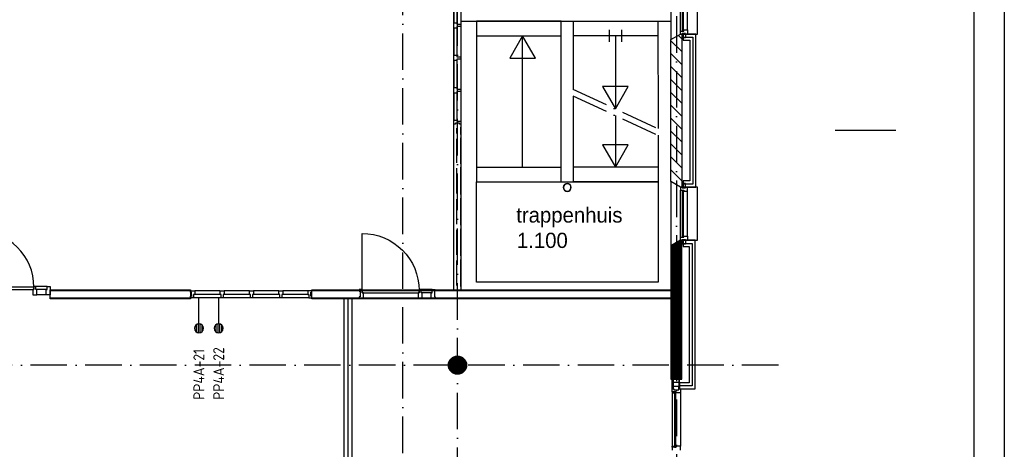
# Model space of a CAD drawing. Header units: millimetres. Extents: x 84333 to 240712, y -2244 to 84291.
# Tile 69 of 74: x 224518 to 240712, y 49192 to 56254. Entities that reach past the tile are written whole.
import ezdxf
from ezdxf.enums import TextEntityAlignment as Align

# ---------------------------------------------------------------- set-up
doc = ezdxf.new("R2010")
doc.units = ezdxf.units.MM
doc.header["$LTSCALE"] = 100
doc.linetypes.add('DASHDOT', pattern=[9, 6, -1.5, 0, -1.5])
doc.layers.get('0').update_dxf_attribs({"linetype": 'CONTINUOUS'})
for name, color, linetype in [('00KAD025', 2, 'CONTINUOUS'), ('AFDELING', 4, 'CONTINUOUS'), ('AL$1----_ALGEMEEN', 7, 'CONTINUOUS'), ('AL$7----_STRAMIEN', 1, 'DASHDOT'), ('AL21----_BUITENWAND', 4, 'CONTINUOUS'), ('AL22----_BINNENWAND', 7, 'CONTINUOUS'), ('AL24----_TRAPPEN', 7, 'CONTINUOUS'), ('AL28----_KONSTRUKTIE', 3, 'CONTINUOUS'), ('AL31----_BUITENKOZ', 7, 'CONTINUOUS'), ('AL31---_GLASSOORT', 7, 'CONTINUOUS'), ('AL32----_BINNENKOZ', 7, 'CONTINUOUS'), ('AL32----_DRAAIRICHTING', 1, 'CONTINUOUS'), ('ALXA1---_RASTER50', 12, 'CONTINUOUS'), ('ALXA3---_VOLZWART', 14, 'CONTINUOUS'), ('ALXAA---_GEWBETON', 12, 'CONTINUOUS'), ('ALXAB---_PREFABBETON', 1, 'CONTINUOUS'), ('ALXOU---_GLAS', 7, 'CONTINUOUS'), ('BOUW', 8, 'CONTINUOUS'), ('EB6441--_ATTRIB', 2, 'CONTINUOUS'), ('EL6441--_DATACOM', 3, 'CONTINUOUS'), ('LIJN025', 10, 'CONTINUOUS'), ('LIJN050', 90, 'CONTINUOUS'), ('TEKST25', 10, 'CONTINUOUS'), ('TEKST35', 50, 'CONTINUOUS'), ('TEKST50', 90, 'CONTINUOUS')]:
    doc.layers.add(name, color=color, linetype=linetype)
doc.styles.add('1_8', font='ISO', dxfattribs={"height": 1.8})
doc.styles.add('BURO-025', font='BUROFONT.shx', dxfattribs={"height": 250})
doc.styles.add('ISO', font='ISO.SHX')
doc.styles.add('NORATT', font='iso.shx')
doc.styles.add('ROMAND', font='romand')
doc.styles.add('TECHNIC', font='technic_.ttf')

# ---------------------------------------------------------------- blocks, each defined once
blk = doc.blocks.new('A0-GE')
at = {"layer": 'LIJN025'}
blk.add_lwpolyline([(1500, 841), (1500, 0), (0, 0), (0, 841)], close=True, dxfattribs=at)
at = {"layer": 'LIJN050', "const_width": 0.2}
blk.add_lwpolyline([(1495, 836), (25, 836), (25, 5), (1495, 5)], close=True, dxfattribs=at)
at = {"layer": 'TEKST25', "style": 'ROMAND', "width": 2.899115}
blk.add_attdef('STATUS', text='', height=2.5, dxfattribs=at).set_placement((1454, 71.5), (1493, 71.5), align=Align.FIT)
at = {"layer": 'TEKST25', "style": 'ISO'}
for tag, p in [('E', (1455.25, 66)), ('NAAM-E', (1466.75, 66)), ('DATUM-E', (1485, 66)), ('D', (1455.25, 61)), ('NAAM-D', (1466.75, 61)), ('DATUM-D', (1485, 61)), ('C', (1455.25, 56)), ('NAAM-C', (1466.75, 56)), ('DATUM-C', (1485, 56)), ('B', (1455.25, 51)), ('NAAM-B', (1466.75, 51)), ('DATUM-B', (1485, 51)), ('A', (1455.25, 46)), ('NAAM-A', (1466.75, 46)), ('DATUM-A', (1485, 46))]:
    blk.add_attdef(tag, text='', height=2.5, dxfattribs=at).set_placement(p, align=Align.CENTER)
for tag, p in [('DATUM', (1332.75, 36.25)), ('SCHAAL', (1368, 36.25)), ('GETEKEND', (1398.25, 36.25)), ('GECONTOL.', (1433, 36.25)), ('FORMAAT', (1463.25, 28.25))]:
    blk.add_attdef(tag, p, '', height=2.5, dxfattribs=at)
at = {"layer": 'TEKST35', "style": 'ISO'}
for tag, p in [('PROJECT', (1334.5, 72.5)), ('PLAATS', (1334.5, 63.5)), ('INSTALLATIE-REGEL1', (1334.5, 52.5)), ('INSTALLATIE-REGEL2', (1334.5, 43.5))]:
    blk.add_attdef(tag, p, '', height=4, dxfattribs=at)
blk.add_attdef('PROJ.NR.', text='', height=4, dxfattribs=at).set_placement((1481, 23), align=Align.CENTER)
at = {"layer": 'TEKST50', "style": 'ISO'}
blk.add_attdef('FILE-NAAM', text='', height=5, dxfattribs=at).set_placement((1473.5, 7.5), align=Align.CENTER)
blk = doc.blocks.new('ES4X2')
for p, q in [((-0.45, 1.4), (-0.45, 2.6)), ((-0.15, 1.27), (-0.15, 2.73)), ((0.15, 1.27), (0.15, 2.73)), ((0.45, 1.4), (0.45, 2.6)), ((0, 1.25), (0, -3))]:
    blk.add_line(p, q)
blk.add_circle((0, 2), 0.75)
at = {"style": '1_8', "flags": 8}
for tag, p in [('NUMMER', (1.25, 3.5)), ('CODE', (-1.25, 3.5))]:
    blk.add_attdef(tag, text='', height=1.8, rotation=90, dxfattribs=at).set_placement(p, align=Align.MIDDLE_LEFT)
blk.add_attdef('M_CODE', text='', height=1.8, dxfattribs=at).set_placement((0, 0), align=Align.MIDDLE_CENTER)
blk = doc.blocks.new('A$C13e6995e')
at = {"layer": '00KAD025', "linetype": 'Continuous'}
blk.add_line((153597, 56680), (154597, 56680), dxfattribs=at)
at = {"layer": 'AL$1----_ALGEMEEN', "color": 8}
blk.add_line((149092, 57717), (149092, 57717), dxfattribs=at)
at = {"layer": 'AL$7----_STRAMIEN', "color": 1}
for p, q in [((150985, 79257), (150985, 42766)), ((152664, 52820), (49978, 52820))]:
    blk.add_line(p, q, dxfattribs=at)
for points in [[(146485, 43272), (146485, 79257)], [(147385, 42766), (147385, 79257)]]:
    blk.add_lwpolyline(points, dxfattribs=at)
at = {"layer": 'AL21----_BUITENWAND', "color": 8}
for p, q in [((151305, 58262), (151095, 58262)), ((151095, 58262), (151095, 58162)), ((151095, 58162), (151205, 58162)), ((151205, 58162), (151205, 55847)), ((151305, 55747), (151305, 58262)), ((151205, 55847), (151095, 55847)), ((151095, 55847), (151095, 55747)), ((151095, 55747), (151305, 55747)), ((151295, 54872), (151095, 54872)), ((151095, 54872), (151095, 54772)), ((151095, 54772), (151195, 54772)), ((151195, 54772), (151195, 52529)), ((151295, 52429), (151295, 54872)), ((151195, 52529), (151039, 52529)), ((151039, 52529), (151039, 52429)), ((151039, 52429), (151295, 52429))]:
    blk.add_line(p, q, dxfattribs=at)
at = {"layer": 'AL22----_BINNENWAND', "color": 8}
for p, q in [((140686, 54060), (142996, 54060)), ((140686, 53910), (140686, 54060)), ((142996, 54060), (142996, 53910)), ((144990, 54060), (150895, 54060)), ((144990, 53910), (144990, 54060)), ((150895, 54060), (150895, 53910)), ((142996, 53910), (140686, 53910)), ((150895, 53910), (144990, 53910))]:
    blk.add_line(p, q, dxfattribs=at)
at = {"layer": 'AL22----_BINNENWAND', "color": 8, "linetype": 'Continuous'}
for p, q in [((140686, 54045), (142996, 54045)), ((144990, 54045), (150895, 54045)), ((140686, 53925), (142996, 53925)), ((144990, 53925), (150895, 53925))]:
    blk.add_line(p, q, dxfattribs=at)
blk.add_lwpolyline([(145820, 54050), (145820, 54984, -0.414214), (146754, 54050, -0.414214)], format="xyb", dxfattribs=at)
at = {"layer": 'AL22----_BINNENWAND', "color": 8}
blk.add_lwpolyline([(145522, 44004), (145522, 53927), (145647, 53927), (145647, 44004)], close=True, dxfattribs=at)
blk.add_lwpolyline([(145585, 44004), (145585, 53927)], dxfattribs=at)
at = {"layer": 'AL22----_BINNENWAND', "color": 8, "linetype": 'Continuous'}
for points in [[(145770, 54061), (145770, 54036), (145786, 54036), (145786, 53944), (145770, 53944), (145770, 53922), (145837, 53922), (145837, 54010), (145820, 54010), (145820, 54061), (145770, 54061)], [(146787, 54061), (146754, 54061), (146754, 54010), (146737, 54010), (146737, 53922), (146804, 53922), (146804, 54010), (146787, 54010), (146787, 54061), (146754, 54061)], [(146971, 54061), (146787, 54061)], [(146954, 54010), (146804, 54010)], [(147021, 54061), (147021, 54036), (147005, 54036), (147005, 53944), (147021, 53944), (147021, 53922), (146954, 53922), (146954, 54010), (146971, 54010), (146971, 54061), (147021, 54061)], [(146954, 53922), (146804, 53922)]]:
    blk.add_lwpolyline(points, dxfattribs=at)
blk.add_lwpolyline([(146754, 54010), (146754, 54050), (145820, 54050), (145820, 54010)], close=True, dxfattribs=at)
at = {"layer": 'AL24----_TRAPPEN', "color": 8}
for p, q in [((147698, 58473), (147698, 55833)), ((149092, 58473), (147698, 58473)), ((149092, 55833), (149092, 58473)), ((149290, 58473), (150682, 58473)), ((149292, 57352), (149292, 58473)), ((149292, 58473), (150682, 58473)), ((150682, 58473), (150684, 56708)), ((149886, 58133), (149886, 58333)), ((150086, 58133), (150086, 58333)), ((147698, 58233), (149092, 58233)), ((148457, 58233), (148246, 57866)), ((148457, 56073), (148457, 58233)), ((148669, 57866), (148457, 58233)), ((150682, 58233), (149290, 58233)), ((149983, 58233), (149983, 57031)), ((148246, 57866), (148669, 57866)), ((150195, 57399), (149772, 57399)), ((149772, 57399), (149983, 57033)), ((149983, 57033), (150195, 57399)), ((149292, 55833), (149292, 57242)), ((149983, 56921), (149983, 56074)), ((150684, 56598), (150685, 55833)), ((150195, 56440), (149771, 56440)), ((149771, 56440), (149983, 56074)), ((149983, 56074), (150195, 56440)), ((147698, 56073), (149092, 56073)), ((150679, 56073), (149287, 56073)), ((147698, 54183), (147698, 55833)), ((147698, 55833), (150685, 55833)), ((147698, 55833), (149092, 55833)), ((150685, 55833), (149292, 55833)), ((150685, 55833), (150685, 54183)), ((150685, 54183), (147698, 54183))]:
    blk.add_line(p, q, dxfattribs=at)
at = {"layer": 'AL24----_TRAPPEN', "color": 8, "linetype": 'DASHDOT'}
for p, q in [((149284, 57356), (150679, 56708)), ((149284, 57246), (150679, 56598))]:
    blk.add_line(p, q, dxfattribs=at)
at = {"layer": 'AL28----_KONSTRUKTIE', "color": 8}
for p, q in [((150895, 58170), (151055, 58262)), ((150895, 55839), (150895, 58170)), ((151055, 58262), (151075, 58262)), ((151075, 58262), (151075, 55747)), ((151055, 55747), (150895, 55839)), ((151075, 55747), (151055, 55747))]:
    blk.add_line(p, q, dxfattribs=at)
at = {"layer": 'AL28----_KONSTRUKTIE', "color": 8, "linetype": 'Continuous'}
for p, q in [((151055, 54872), (150895, 54780)), ((150895, 54780), (150895, 52589)), ((151075, 54872), (151055, 54872)), ((151075, 52589), (151075, 54872)), ((150895, 52589), (151075, 52589))]:
    blk.add_line(p, q, dxfattribs=at)
at = {"layer": 'AL28----_KONSTRUKTIE', "color": 8}
blk.add_circle((147385, 52820), 150, dxfattribs=at)
for radius, start, end in [(65.7, 0, 180), (65.7, 180, 0), (60.9, 0, 180), (60.9, 180, 0)]:
    blk.add_arc((149191, 55741), radius, start, end, dxfattribs=at)
at = {"layer": 'AL31----_BUITENKOZ', "color": 8}
for p, q in [((150895, 59229), (150895, 58170)), ((151335, 58262), (151335, 59137)), ((151055, 58312), (151055, 59087)), ((151169, 58329), (151169, 59070)), ((150895, 58170), (151055, 58262)), ((151055, 58262), (151335, 58262)), ((151080, 58272), (151136, 58272)), ((151080, 58201), (151080, 58272)), ((151136, 58201), (151080, 58201)), ((151136, 58272), (151136, 58201)), ((151055, 55747), (150895, 55839)), ((150895, 55839), (150895, 54780)), ((151335, 55747), (151055, 55747)), ((151136, 55808), (151080, 55808)), ((151080, 55808), (151080, 55737)), ((151080, 55737), (151136, 55737)), ((151136, 55737), (151136, 55808)), ((151335, 54872), (151335, 55747)), ((151055, 54922), (151055, 55697)), ((151169, 54939), (151169, 55680)), ((150895, 54780), (151055, 54872)), ((151055, 54872), (151335, 54872)), ((151080, 54882), (151136, 54882)), ((151080, 54811), (151080, 54882)), ((151136, 54811), (151080, 54811)), ((151136, 54882), (151136, 54811)), ((150916, 52362), (150916, 51487)), ((151055, 52362), (151055, 51487))]:
    blk.add_line(p, q, dxfattribs=at)
at = {"layer": 'AL31----_BUITENKOZ', "color": 8, "linetype": 'Continuous'}
for p, q in [((151081, 59082), (151081, 58317)), ((151102, 58317), (151102, 59082)), ((151055, 58312), (151055, 58312)), ((151055, 58312), (151106, 58312)), ((151055, 58262), (151055, 58312)), ((151081, 58317), (151102, 58317)), ((151106, 58312), (151106, 58329)), ((151106, 58329), (151169, 58329)), ((151169, 58329), (151169, 58329)), ((151169, 58329), (151169, 58329)), ((151169, 58329), (151169, 58329)), ((151169, 58329), (151169, 58329)), ((151169, 58329), (151169, 58262)), ((151080, 58262), (151055, 58262)), ((151136, 58272), (151080, 58272)), ((151080, 58272), (151080, 58262)), ((151080, 58262), (151080, 58262)), ((151136, 58262), (151136, 58272)), ((151169, 58262), (151136, 58262)), ((151080, 55747), (151055, 55747)), ((151055, 55747), (151055, 55697)), ((151080, 55737), (151080, 55747)), ((151080, 55747), (151080, 55747)), ((151136, 55737), (151080, 55737)), ((151169, 55747), (151136, 55747)), ((151136, 55747), (151136, 55737)), ((151169, 55680), (151169, 55747)), ((151055, 55697), (151055, 55697)), ((151055, 55697), (151106, 55697)), ((151102, 55692), (151081, 55692)), ((151081, 55692), (151081, 54927)), ((151102, 54927), (151102, 55692)), ((151106, 55697), (151106, 55680)), ((151106, 55680), (151169, 55680)), ((151169, 55680), (151169, 55680)), ((151169, 55680), (151169, 55680)), ((151169, 55680), (151169, 55680)), ((151169, 55680), (151169, 55680)), ((151055, 54922), (151055, 54922)), ((151055, 54922), (151106, 54922)), ((151055, 54872), (151055, 54922)), ((151081, 54927), (151102, 54927)), ((151106, 54922), (151106, 54939)), ((151106, 54939), (151169, 54939)), ((151169, 54939), (151169, 54939)), ((151169, 54939), (151169, 54939)), ((151169, 54939), (151169, 54939)), ((151169, 54939), (151169, 54939)), ((151169, 54939), (151169, 54872)), ((151080, 54872), (151055, 54872)), ((151136, 54882), (151080, 54882)), ((151080, 54882), (151080, 54872)), ((151080, 54872), (151080, 54872)), ((151136, 54872), (151136, 54882)), ((151169, 54872), (151136, 54872)), ((150916, 52429), (150916, 52589)), ((150916, 52589), (150931, 52589)), ((150931, 52589), (151024, 52589)), ((150931, 52533), (150931, 52589)), ((150931, 52589), (150931, 52429)), ((151024, 52533), (150931, 52533)), ((151024, 52470), (150931, 52470)), ((150931, 52470), (150931, 52429)), ((151039, 52589), (151024, 52589)), ((151024, 52589), (151024, 52429)), ((151024, 52589), (151024, 52533)), ((151024, 52429), (151024, 52470)), ((151039, 52429), (151039, 52589)), ((150931, 52429), (150916, 52429)), ((150916, 52379), (150916, 52429)), ((150916, 52429), (150922, 52429)), ((150954, 52379), (150916, 52379)), ((150916, 52379), (150916, 52362)), ((150983, 52379), (150916, 52379)), ((150916, 52362), (150954, 52362)), ((150922, 52429), (150936, 52429)), ((150931, 52429), (150945, 52429)), ((150936, 52429), (150936, 52429)), ((150936, 52429), (150945, 52429)), ((150945, 52429), (150945, 52415)), ((150945, 52429), (150945, 52415)), ((150945, 52415), (151024, 52415)), ((150945, 52415), (151025, 52415)), ((150954, 52362), (150954, 52379)), ((150983, 52362), (150983, 52379)), ((151036, 52362), (150983, 52362)), ((151024, 52429), (151039, 52429)), ((151024, 52415), (151024, 52429)), ((151024, 52429), (151024, 52429)), ((151025, 52415), (151025, 52429)), ((151025, 52429), (151035, 52429)), ((151035, 52429), (151035, 52429)), ((151035, 52429), (151049, 52429)), ((151044, 52362), (151036, 52362)), ((151048, 52362), (151044, 52362)), ((151055, 52362), (151048, 52362)), ((151049, 52429), (151055, 52429)), ((151055, 52429), (151055, 52410)), ((151055, 52410), (151055, 52362)), ((150916, 51487), (150954, 51487)), ((150916, 51470), (150916, 51487)), ((150954, 51470), (150916, 51470)), ((150916, 51470), (150916, 51420)), ((150983, 51470), (150916, 51470)), ((150954, 51487), (150954, 51470)), ((151036, 51487), (150983, 51487)), ((150983, 51487), (150983, 51470)), ((151044, 51487), (151036, 51487)), ((151048, 51487), (151044, 51487)), ((151055, 51487), (151048, 51487)), ((151055, 51439), (151055, 51487)), ((151055, 51420), (151055, 51439))]:
    blk.add_line(p, q, dxfattribs=at)
at = {"layer": 'AL31---_GLASSOORT', "color": 8}
for p, q in [((147442, 58473), (150895, 58473)), ((149092, 58473), (149292, 58473))]:
    blk.add_line(p, q, dxfattribs=at)
at = {"layer": 'AL32----_BINNENKOZ', "color": 8}
for p, q in [((147328, 54060), (147328, 59930)), ((147442, 59930), (147442, 54060)), ((147328, 58893), (147328, 58449)), ((147375, 58893), (147375, 58449)), ((147442, 58920), (147442, 58424)), ((147328, 58359), (147328, 58449)), ((147328, 58449), (147375, 58449)), ((147328, 58359), (147328, 57915)), ((147375, 58359), (147328, 58359)), ((147375, 58449), (147375, 58424)), ((147375, 58424), (147442, 58424)), ((147442, 58384), (147375, 58384)), ((147375, 58384), (147375, 58359)), ((147375, 58359), (147375, 57915)), ((147442, 58424), (147442, 58384)), ((147442, 58386), (147442, 57890)), ((147328, 57825), (147328, 57915)), ((147328, 57915), (147375, 57915)), ((147328, 57825), (147328, 57381)), ((147375, 57825), (147328, 57825)), ((147375, 57915), (147375, 57890)), ((147375, 57890), (147442, 57890)), ((147442, 57850), (147375, 57850)), ((147375, 57850), (147375, 57825)), ((147375, 57825), (147375, 57381)), ((147442, 57890), (147442, 57850)), ((147442, 57852), (147442, 57356)), ((147328, 57291), (147328, 57381)), ((147328, 57381), (147375, 57381)), ((147375, 57381), (147375, 57356)), ((147375, 57356), (147442, 57356)), ((147442, 57356), (147442, 57316)), ((147375, 57291), (147328, 57291)), ((147328, 57291), (147328, 56847)), ((147442, 57316), (147375, 57316)), ((147375, 57316), (147375, 57291)), ((147375, 57291), (147375, 56847)), ((147442, 57316), (147442, 56814)), ((147328, 56847), (147375, 56847)), ((147328, 56780), (147328, 56847)), ((147375, 56847), (147375, 56830)), ((147351, 56780), (147328, 56780)), ((147328, 56630), (147328, 56713)), ((147351, 56797), (147351, 56780)), ((147418, 56797), (147351, 56797)), ((147375, 56830), (147442, 56830)), ((147375, 56630), (147375, 56713)), ((147418, 56780), (147418, 56797)), ((147442, 56780), (147418, 56780)), ((147442, 56830), (147442, 56780)), ((147442, 56613), (147442, 56730)), ((147328, 56145), (147328, 56540)), ((147375, 56145), (147375, 56540)), ((147442, 56128), (147442, 56557)), ((147328, 55640), (147328, 56055)), ((147375, 55640), (147375, 56055)), ((147442, 55623), (147442, 56072)), ((147328, 55136), (147328, 55550)), ((147375, 55136), (147375, 55550)), ((147442, 55119), (147442, 55567)), ((147442, 54614), (147442, 55063)), ((147328, 54631), (147328, 55046)), ((147375, 54631), (147375, 55046)), ((147328, 54127), (147328, 54541)), ((147375, 54127), (147375, 54541)), ((147442, 54110), (147442, 54558)), ((140419, 54101), (139485, 54101)), ((140452, 54112), (140419, 54112)), ((140419, 54112), (140419, 54061)), ((140452, 54112), (140419, 54112)), ((140419, 54061), (140419, 54101)), ((140636, 54112), (140452, 54112)), ((140452, 54061), (140452, 54112)), ((140636, 54061), (140636, 54112)), ((140636, 54112), (140686, 54112)), ((140686, 54112), (140686, 53973)), ((139485, 54061), (140419, 54061)), ((140419, 54061), (140402, 54061)), ((140402, 54061), (140402, 53973)), ((140402, 53973), (140469, 53973)), ((140469, 54061), (140452, 54061)), ((140619, 54061), (140469, 54061)), ((140469, 53973), (140469, 54061)), ((140619, 53973), (140469, 53973)), ((140619, 54061), (140636, 54061)), ((140619, 53973), (140619, 54061)), ((140686, 53973), (140619, 53973)), ((142996, 54020), (142996, 54042)), ((142996, 54042), (143063, 54042)), ((143012, 54020), (142996, 54020)), ((142996, 53928), (142996, 53953)), ((142996, 53953), (143012, 53953)), ((143046, 53928), (142996, 53928)), ((143012, 53953), (143012, 54020)), ((143046, 53928), (143046, 53979)), ((143063, 53979), (143046, 53979)), ((143046, 53979), (143046, 53928)), ((143496, 53928), (143046, 53928)), ((143479, 54042), (143063, 54042)), ((143063, 54042), (143063, 53979)), ((143479, 53979), (143063, 53979)), ((143480, 53979), (143480, 54042)), ((143480, 54042), (143547, 54042)), ((143497, 53979), (143480, 53979)), ((143497, 53928), (143497, 53979)), ((143530, 53928), (143497, 53928)), ((143547, 53979), (143530, 53979)), ((143530, 53979), (143530, 53928)), ((143980, 53928), (143530, 53928)), ((143963, 54042), (143547, 54042)), ((143963, 54042), (143547, 54042)), ((143547, 54042), (143547, 53979)), ((143963, 53979), (143547, 53979)), ((143964, 53979), (143964, 54042)), ((143964, 54042), (144031, 54042)), ((143981, 53979), (143964, 53979)), ((143981, 53928), (143981, 53979)), ((144014, 53928), (143981, 53928)), ((144031, 53979), (144014, 53979)), ((144014, 53979), (144014, 53928)), ((144464, 53928), (144014, 53928)), ((144031, 54042), (144031, 53979)), ((144447, 54042), (144031, 54042)), ((144447, 54042), (144031, 54042)), ((144447, 53979), (144031, 53979)), ((144448, 53979), (144448, 54042)), ((144448, 54042), (144515, 54042)), ((144465, 53979), (144448, 53979)), ((144465, 53928), (144465, 53979)), ((144498, 53928), (144465, 53928)), ((144515, 53979), (144498, 53979)), ((144498, 53979), (144498, 53928)), ((144948, 53928), (144498, 53928)), ((144931, 54042), (144515, 54042)), ((144931, 54042), (144515, 54042)), ((144515, 54042), (144515, 53979)), ((144931, 53979), (144515, 53979)), ((144990, 54042), (144923, 54042)), ((144923, 54042), (144923, 53979)), ((144923, 53979), (144940, 53979)), ((144940, 53979), (144940, 53928)), ((144940, 53928), (144990, 53928)), ((144974, 53953), (144974, 54020)), ((144974, 54020), (144990, 54020)), ((144990, 53953), (144974, 53953)), ((144990, 54020), (144990, 54042)), ((144990, 53928), (144990, 53953))]:
    blk.add_line(p, q, dxfattribs=at)
at = {"layer": 'AL32----_DRAAIRICHTING', "color": 8}
blk.add_arc((139485, 54101), 934, 0, 90, dxfattribs=at)
at = {"layer": 'ALXA1---_RASTER50', "color": 8}
for p, q in [((150895, 54766), (151075, 54766)), ((150895, 54746), (151075, 54746)), ((150906, 54786), (151075, 54786)), ((150941, 54806), (151075, 54806)), ((150975, 54826), (151075, 54826)), ((151010, 54846), (151075, 54846)), ((151045, 54866), (151075, 54866)), ((150895, 54726), (151075, 54726)), ((150895, 54706), (151075, 54706)), ((150895, 54686), (151075, 54686)), ((150895, 54666), (151075, 54666)), ((150895, 54646), (151075, 54646)), ((150895, 54626), (151075, 54626)), ((150895, 54606), (151075, 54606)), ((150895, 54586), (151075, 54586)), ((150895, 54566), (151075, 54566)), ((150895, 54546), (151075, 54546)), ((150895, 54526), (151075, 54526)), ((150895, 54506), (151075, 54506)), ((150895, 54486), (151075, 54486)), ((150895, 54466), (151075, 54466)), ((150895, 54446), (151075, 54446)), ((150895, 54426), (151075, 54426)), ((150895, 54406), (151075, 54406)), ((150895, 54386), (151075, 54386)), ((150895, 54366), (151075, 54366)), ((150895, 54346), (151075, 54346)), ((150895, 54326), (151075, 54326)), ((150895, 54306), (151075, 54306)), ((150895, 54286), (151075, 54286)), ((150895, 54266), (151075, 54266)), ((150895, 54246), (151075, 54246)), ((150895, 54226), (151075, 54226)), ((150895, 54206), (151075, 54206)), ((150895, 54186), (151075, 54186)), ((150895, 54166), (151075, 54166)), ((150895, 54146), (151075, 54146)), ((150895, 54126), (151075, 54126)), ((150895, 54106), (151075, 54106)), ((150895, 54086), (151075, 54086)), ((150895, 54066), (151075, 54066)), ((150895, 54046), (151075, 54046)), ((150895, 54026), (151075, 54026)), ((150895, 54006), (151075, 54006)), ((150895, 53986), (151075, 53986)), ((150895, 53966), (151075, 53966)), ((150895, 53946), (151075, 53946)), ((150895, 53926), (151075, 53926)), ((150895, 53906), (151075, 53906)), ((150895, 53886), (151075, 53886)), ((150895, 53866), (151075, 53866)), ((150895, 53846), (151075, 53846)), ((150895, 53826), (151075, 53826)), ((150895, 53806), (151075, 53806)), ((150895, 53786), (151075, 53786)), ((150895, 53766), (151075, 53766)), ((150895, 53746), (151075, 53746)), ((150895, 53726), (151075, 53726)), ((150895, 53706), (151075, 53706)), ((150895, 53686), (151075, 53686)), ((150895, 53666), (151075, 53666)), ((150895, 53646), (151075, 53646)), ((150895, 53626), (151075, 53626)), ((150895, 53606), (151075, 53606)), ((150895, 53586), (151075, 53586)), ((150895, 53566), (151075, 53566)), ((150895, 53546), (151075, 53546)), ((150895, 53526), (151075, 53526)), ((150895, 53506), (151075, 53506)), ((150895, 53486), (151075, 53486)), ((150895, 53466), (151075, 53466)), ((150895, 53446), (151075, 53446)), ((150895, 53426), (151075, 53426)), ((150895, 53406), (151075, 53406)), ((150895, 53386), (151075, 53386)), ((150895, 53366), (151075, 53366)), ((150895, 53346), (151075, 53346)), ((150895, 53326), (151075, 53326)), ((150895, 53306), (151075, 53306)), ((150895, 53286), (151075, 53286)), ((150895, 53266), (151075, 53266)), ((150895, 53246), (151075, 53246)), ((150895, 53226), (151075, 53226)), ((150895, 53206), (151075, 53206)), ((150895, 53186), (151075, 53186)), ((150895, 53166), (151075, 53166)), ((150895, 53146), (151075, 53146)), ((150895, 53126), (151075, 53126)), ((150895, 53106), (151075, 53106)), ((150895, 53086), (151075, 53086)), ((150895, 53066), (151075, 53066)), ((150895, 53046), (151075, 53046)), ((150895, 53026), (151075, 53026)), ((150895, 53006), (151075, 53006)), ((150895, 52986), (151075, 52986)), ((150895, 52966), (151075, 52966)), ((150895, 52946), (151075, 52946)), ((150895, 52926), (151075, 52926)), ((150895, 52906), (151075, 52906)), ((150895, 52886), (151075, 52886)), ((150895, 52866), (151075, 52866)), ((150895, 52846), (151075, 52846)), ((150895, 52826), (151075, 52826)), ((150895, 52806), (151075, 52806)), ((150895, 52786), (151075, 52786)), ((150895, 52766), (151075, 52766)), ((150895, 52746), (151075, 52746)), ((150895, 52726), (151075, 52726)), ((150895, 52706), (151075, 52706)), ((150895, 52686), (151075, 52686)), ((150895, 52666), (151075, 52666)), ((150895, 52646), (151075, 52646)), ((150895, 52626), (151075, 52626)), ((150895, 52606), (151075, 52606))]:
    blk.add_line(p, q, dxfattribs=at)
at = {"layer": 'ALXA3---_VOLZWART', "color": 8}
for p, q in [((151095, 58212), (151255, 58212)), ((151255, 58212), (151255, 55797)), ((151255, 55797), (151095, 55797)), ((151095, 54822), (151245, 54822)), ((151245, 54822), (151245, 52479)), ((151245, 52479), (151039, 52479))]:
    blk.add_line(p, q, dxfattribs=at)
at = {"layer": 'ALXAA---_GEWBETON', "color": 8}
for p, q in [((147325, 52683), (147325, 52958)), ((147345, 52675), (147345, 52965)), ((147365, 52671), (147365, 52969)), ((147385, 52670), (147385, 52970)), ((147405, 52671), (147405, 52969)), ((147425, 52675), (147425, 52965)), ((147445, 52683), (147445, 52958)), ((147245, 52766), (147245, 52874)), ((147265, 52730), (147265, 52910)), ((147285, 52708), (147285, 52932)), ((147305, 52693), (147305, 52947)), ((147465, 52693), (147465, 52947)), ((147485, 52708), (147485, 52932)), ((147505, 52730), (147505, 52910)), ((147525, 52766), (147525, 52874))]:
    blk.add_line(p, q, dxfattribs=at)
at = {"layer": 'ALXAB---_PREFABBETON', "color": 8}
for p, q in [((150895, 58153), (151075, 57973)), ((151019, 58241), (151075, 58185)), ((150895, 57940), (151075, 57760)), ((150895, 57728), (151075, 57548)), ((150895, 57516), (151075, 57336)), ((150895, 57304), (151075, 57124)), ((150895, 57092), (151075, 56912)), ((150895, 56880), (151075, 56700)), ((150895, 56668), (151075, 56488)), ((150895, 56456), (151075, 56276)), ((150895, 56243), (151075, 56063)), ((150895, 56031), (151075, 55851)), ((150928, 54799), (151075, 54652)), ((151067, 54872), (151075, 54864)), ((150895, 54619), (151075, 54439)), ((150895, 54407), (151075, 54227)), ((150895, 54195), (151075, 54015)), ((150895, 53983), (151075, 53803)), ((150895, 53771), (151075, 53591)), ((150895, 53559), (151075, 53379)), ((150895, 53347), (151075, 53167)), ((150895, 53134), (151075, 52954)), ((150895, 52922), (151075, 52742)), ((150895, 52710), (151016, 52589))]:
    blk.add_line(p, q, dxfattribs=at)
at = {"layer": 'ALXOU---_GLAS', "color": 8}
for p, q in [((150979, 52375), (150957, 52375)), ((150957, 52375), (150957, 51474)), ((150979, 51474), (150979, 52375)), ((150957, 51474), (150979, 51474))]:
    blk.add_line(p, q, dxfattribs=at)
at = {"layer": 'AFDELING', "color": 8, "style": 'TECHNIC'}
for p in [(92219, 54468), (58038, 41625), (88108, 41444)]:
    blk.add_attdef('VIDE', text='', height=500, dxfattribs=at).set_placement(p, align=Align.CENTER)
blk.add_attdef('VIDE', text='', height=500, rotation=90, dxfattribs=at).set_placement((75129, 25766), align=Align.CENTER)
at = {"layer": 'BOUW', "style": 'BURO-025'}
for s, p in [('trappenhuis', (148352, 55163)), ('1.100', (148363, 54746))]:
    blk.add_text(s, height=250, dxfattribs=at).set_placement(p)

msp = doc.modelspace()

# ---------------------------------------------------------------- block references
at = {"xscale": 100, "yscale": 100, "zscale": 100}
msp.add_blockref('A0-GE', (90712, 191), dxfattribs=at)
at = {"layer": 'EL6441--_DATACOM'}
msp.add_blockref('A$C13e6995e', (84333, -2244), dxfattribs=at)
ref = msp.add_blockref('ES4X2', (227466, 51382), dxfattribs=dict(at, xscale=-99.99999999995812, yscale=100, zscale=100, rotation=180.000622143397))
ref.add_attrib('CODE', 'PP4A-21', dxfattribs={"layer": 'EB6441--_ATTRIB', "color": 1, "height": 180, "rotation": 90.0004, "style": 'NORATT', "flags": 8}).set_placement((227465, 50006), align=Align.MIDDLE_LEFT)
ref = msp.add_blockref('ES4X2', (227791, 51382), dxfattribs=dict(at, xscale=-99.99999999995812, yscale=100, zscale=100, rotation=180.000622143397))
ref.add_attrib('CODE', 'PP4A-22', dxfattribs={"layer": 'EB6441--_ATTRIB', "color": 1, "height": 180, "rotation": 90.0004, "style": 'NORATT', "flags": 8}).set_placement((227791, 50006), align=Align.MIDDLE_LEFT)

doc.saveas('drawing.dxf')
